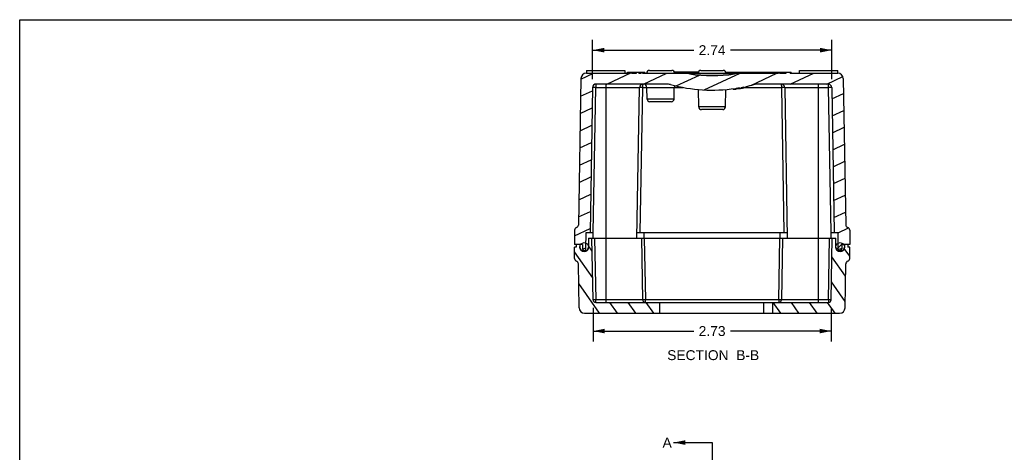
# Model space of a CAD drawing. Header units: inches. Extents: x 0 to 22.7, y 0 to 14.7.
# Tile 2 of 3: x 0 to 11.3, y 9.7 to 14.7. Entities that reach past the tile are written whole.
import ezdxf

# ---------------------------------------------------------------- set-up
doc = ezdxf.new("R2010")
doc.units = ezdxf.units.IN
doc.header["$LTSCALE"] = 1.2466666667
doc.header["$MEASUREMENT"] = 0
doc.linetypes.add('PHANTOM', pattern=[0.8, 0.45, -0.05, 0.1, -0.05, 0.1, -0.05])
doc.layers.get('0').update_dxf_attribs({"linetype": 'CONTINUOUS'})
doc.styles.get("Standard").update_dxf_attribs({"font": 'arial.ttf'})
doc.dimstyles.new('DIMSTYLE_2', dxfattribs={"dimtxt": 0.1133333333, "dimasz": 0.1333333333, "dimexe": 0.09, "dimexo": 0.07, "dimgap": 0.0425, "dimtad": 0, "dimtih": 1, "dimtoh": 1, "dimzin": 4, "dimdsep": 46, "dimtxsty": 'Standard', "dimblk": '_FILLED', "dimblk1": '_FILLED', "dimblk2": '_FILLED', "dimcen": 0.09, "dimazin": 1, "dimtfac": 1, "dimtofl": 0, "dimtmove": 0, "dimatfit": 3, "dimldrblk": '_FILLED', "dimfxl": 0, "dimtolj": 1, "dimtzin": 4, "dimarcsym": 0})
doc.dimstyles.get("Standard").update_dxf_attribs({"dimtxt": 0.1133333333, "dimasz": 0.1333333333, "dimexe": 0.09, "dimexo": 0.07, "dimgap": 0.09, "dimtad": 0, "dimtih": 1, "dimtoh": 1, "dimzin": 4, "dimdsep": 46, "dimtxsty": 'Standard', "dimblk": '_FILLED', "dimblk1": '_FILLED', "dimblk2": '_FILLED', "dimcen": 0.09, "dimazin": 1, "dimtp": 0.01, "dimtm": 0.01, "dimtfac": 1, "dimtofl": 0, "dimtmove": 0, "dimatfit": 3, "dimldrblk": '_FILLED', "dimfxl": 0, "dimtolj": 1, "dimtzin": 4, "dimarcsym": 0})

# ---------------------------------------------------------------- blocks, each defined once
blk = doc.blocks.new('_FILLED')
at = {"color": 0, "linetype": 'ByBlock'}
blk.add_solid([(0, 0), (-1, 0.2), (-1, -0.2)], dxfattribs=at)
blk = doc.blocks.new('*D7')
at = {"color": 2, "linetype": 'Continuous'}
for p, q in [((6.5694149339, 13.9826341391), (6.5694149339, 14.4370439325)), ((9.311552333, 13.9826341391), (9.311552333, 14.4370439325)), ((6.5694149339, 14.3170439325), (7.72982688, 14.3170439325)), ((9.311552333, 14.3170439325), (8.1511403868, 14.3170439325))]:
    blk.add_line(p, q, dxfattribs=at)
at = {"color": 2, "linetype": 'Continuous', "xscale": 0.1333333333, "yscale": 0.1333333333, "zscale": 0.1333333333, "rotation": 180}
blk.add_blockref('_FILLED', (6.5694149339, 14.3170439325), dxfattribs=at)
at = {"color": 2, "linetype": 'Continuous', "xscale": 0.1333333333, "yscale": 0.1333333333, "zscale": 0.1333333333}
blk.add_blockref('_FILLED', (9.311552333, 14.3170439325), dxfattribs=at)
at = {"color": 2, "linetype": 'Continuous', "insert": (7.9404836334, 14.3737105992), "char_height": 0.1133333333, "width": 0.3079801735, "attachment_point": 2, "line_spacing_factor": 0.9}
blk.add_mtext('2.74', dxfattribs=at)
blk = doc.blocks.new('*D8')
at = {"color": 2, "linetype": 'Continuous'}
for p, q in [((6.5752985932, 11.3597459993), (6.5752985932, 10.9744414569)), ((9.3056686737, 11.3597459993), (9.3056686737, 10.9744414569)), ((6.5752985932, 11.0944414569), (7.72982688, 11.0944414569)), ((9.3056686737, 11.0944414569), (8.1511403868, 11.0944414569))]:
    blk.add_line(p, q, dxfattribs=at)
at = {"color": 2, "linetype": 'Continuous', "xscale": 0.1333333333, "yscale": 0.1333333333, "zscale": 0.1333333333, "rotation": 180}
blk.add_blockref('_FILLED', (6.5752985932, 11.0944414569), dxfattribs=at)
at = {"color": 2, "linetype": 'Continuous', "xscale": 0.1333333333, "yscale": 0.1333333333, "zscale": 0.1333333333}
blk.add_blockref('_FILLED', (9.3056686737, 11.0944414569), dxfattribs=at)
at = {"color": 2, "linetype": 'Continuous', "insert": (7.9404836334, 11.1511081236), "char_height": 0.1133333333, "width": 0.3079801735, "attachment_point": 2, "line_spacing_factor": 0.9}
blk.add_mtext('2.73', dxfattribs=at)

msp = doc.modelspace()

# ---------------------------------------------------------------- hatches: boundary and pattern name
at = {"linetype": 'Continuous'}
h = msp.add_hatch(dxfattribs=at)
h.set_pattern_fill('B', color=2, scale=0.1777762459, angle=205, style=0, pattern_type=0)
h.set_pattern_definition([(205, (0, 0), (0.075131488, -0.161119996), [])])
edge = h.paths.add_edge_path()
edge.add_arc((7.9404836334, 15.6793171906), 1.8307142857, 280.0087994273, 280.4808917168)
edge.add_line((8.258660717, 13.8866198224), (8.258660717, 13.8764644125))
edge.add_arc((7.9404836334, 15.6793171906), 1.8207142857, 278.7396078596, 280.0643420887)
edge.add_line((8.2171304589, 13.879743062), (8.2171304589, 13.8696262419))
edge.add_arc((7.9404836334, 15.6793171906), 1.8307142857, 278.2959473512, 278.6914984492)
edge.add_line((8.2046304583, 13.8778658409), (8.2046304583, 13.8677595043))
edge.add_arc((7.9404836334, 15.6793171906), 1.8207142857, 270, 278.3418353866)
edge.add_arc((7.9404836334, 15.6793171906), 1.8207142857, 254.8258048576, 270)
edge.add_arc((7.4149553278, 13.7416029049), 0.187, 74.8258048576, 90)
edge.add_line((7.4149553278, 13.9286029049), (6.609408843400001, 13.9286029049))
edge.add_arc((6.609408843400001, 13.8886029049), 0.04, 90, 179)
edge.add_line((6.569414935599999, 13.8893010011), (6.540340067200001, 12.2236029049))
edge.add_line((6.540340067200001, 12.2236029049), (6.4965619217, 12.2236029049))
edge.add_line((6.493329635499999, 12.038425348), (6.4965619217, 12.2236029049))
edge.add_arc((6.473158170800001, 12.0387774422), 0.0201745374, 180, 359)
edge.add_line((6.452983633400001, 12.0886029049), (6.452983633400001, 12.0387774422))
edge.add_line((6.452983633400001, 12.0886029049), (6.362983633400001, 12.0886029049))
edge.add_line((6.362983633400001, 12.2536029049), (6.362983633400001, 12.0886029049))
edge.add_arc((6.3929836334, 12.2536029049), 0.03, 105.5806436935, 180)
edge.add_arc((6.3768679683, 12.3113981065), 0.03, 285.5806436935, 359)
edge.add_line((6.4362023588, 13.9917024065), (6.4068633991, 12.3108745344))
edge.add_arc((6.4991927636, 13.9906029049), 0.063, 90, 179)
edge.add_line((6.4991927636, 14.0536029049), (6.9978529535, 14.0536029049))
edge.add_line((6.9978529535, 14.0536029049), (6.9978529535, 14.0636029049))
edge.add_line((6.9978529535, 14.0636029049), (7.0151502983, 14.0636029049))
edge.add_line((7.0151502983, 14.0536029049), (7.0151502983, 14.0636029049))
edge.add_line((7.0151502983, 14.0536029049), (7.0749836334, 14.0536029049))
edge.add_line((7.0749836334, 14.0536029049), (7.0749836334, 14.0636029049))
edge.add_line((7.0749836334, 14.0636029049), (7.0984211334, 14.0636029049))
edge.add_line((7.0984211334, 14.0536029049), (7.0984211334, 14.0636029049))
edge.add_line((7.0984211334, 14.0536029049), (7.1286294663, 14.0536029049))
edge.add_line((7.1286294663, 14.0536029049), (7.1286294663, 14.0636029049))
edge.add_line((7.1286294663, 14.0636029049), (7.143473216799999, 14.0636029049))
edge.add_line((7.143473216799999, 14.0536029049), (7.143473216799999, 14.0636029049))
edge.add_line((7.143473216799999, 14.0536029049), (7.6604836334, 14.0536029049))
edge.add_arc((7.693212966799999, 14.103889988), 0.06, 236.9419209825, 249.0109266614)
edge.add_arc((7.693212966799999, 14.103889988), 0.06, 249.0109266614, 261.0799323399)
edge.add_arc((7.9404836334, 15.6793171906), 1.6547142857, 261.0799323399, 270)
edge.add_arc((7.9404836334, 15.6793171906), 1.6547142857, 270, 278.9200676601)
edge.add_arc((8.1877543, 14.103889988), 0.06, 278.9200676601, 290.9890733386)
edge.add_arc((8.1877543, 14.103889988), 0.06, 290.9890733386, 303.0580790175)
edge.add_line((8.2204836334, 14.0536029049), (8.7002201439, 14.0536029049))
edge.add_line((8.7002201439, 14.0536029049), (8.7002201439, 14.0636029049))
edge.add_line((8.7002201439, 14.0636029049), (8.7127201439, 14.0636029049))
edge.add_line((8.7127201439, 14.0536029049), (8.7127201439, 14.0636029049))
edge.add_line((8.7127201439, 14.0536029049), (8.788116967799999, 14.0536029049))
edge.add_line((8.788116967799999, 14.0536029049), (8.788116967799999, 14.0636029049))
edge.add_line((8.788116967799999, 14.0636029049), (8.8339502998, 14.0636029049))
edge.add_line((8.8339502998, 14.0536029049), (8.8339502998, 14.0636029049))
edge.add_line((8.8339502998, 14.0536029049), (9.3817745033, 14.0536029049))
edge.add_arc((9.3817745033, 13.9906029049), 0.063, 1, 90)
edge.add_line((9.4447649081, 13.9917024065), (9.4741038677, 12.3108745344))
edge.add_arc((9.5040992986, 12.3113981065), 0.03, 181, 254.4193563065)
edge.add_arc((9.4879836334, 12.2536029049), 0.03, 0, 74.41935630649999)
edge.add_line((9.5179836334, 12.2536029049), (9.5179836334, 12.0886029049))
edge.add_line((9.5179836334, 12.0886029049), (9.4279836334, 12.0886029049))
edge.add_line((9.4279836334, 12.0886029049), (9.4279836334, 12.0387774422))
edge.add_arc((9.4078090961, 12.0387774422), 0.0201745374, 181, 360)
edge.add_line((9.3876376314, 12.038425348), (9.3844053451, 12.2236029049))
edge.add_line((9.3844053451, 12.2236029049), (9.3406271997, 12.2236029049))
edge.add_line((9.3115523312, 13.8893010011), (9.3406271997, 12.2236029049))
edge.add_arc((9.2715584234, 13.8886029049), 0.04, 1, 90)
edge.add_line((9.2715584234, 13.9286029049), (8.466011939, 13.9286029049))
edge.add_arc((8.466011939, 13.7416029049), 0.187, 90, 105.1741951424)
edge.add_arc((7.9404836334, 15.6793171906), 1.8207142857, 282.2613271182, 285.1741951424)
edge.add_line((8.327150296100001, 13.9001349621), (8.327150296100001, 13.8899028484))
edge.add_arc((7.9404836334, 15.6793171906), 1.8307142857, 281.4439042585, 282.1933187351)
edge.add_line((8.303712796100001, 13.8952025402), (8.303712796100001, 13.8849985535))
edge.add_arc((7.9404836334, 15.6793171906), 1.8207142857, 280.5391127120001, 281.5076147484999)
edge.add_line((8.2735044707, 13.889317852), (8.2735044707, 13.8791472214))
h = msp.add_hatch(dxfattribs=at)
h.set_pattern_fill('DEFAULT__1', color=2, scale=0.1703829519, angle=125, style=0, pattern_type=0)
h.set_pattern_definition([(125, (0, 0), (-0.1395695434, -0.0977276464), [])])
edge = h.paths.add_edge_path()
edge.add_line((9.5179836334, 12.0586029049), (9.4979836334, 12.0586029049))
edge.add_line((9.5179836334, 11.9266029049), (9.5179836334, 12.0586029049))
edge.add_arc((9.4849836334, 11.9266029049), 0.033, 289.5557013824, 360)
edge.add_arc((9.5070753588, 11.864410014), 0.033, 109.5557013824, 179)
edge.add_line((9.4652746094, 11.3605034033), (9.4740803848, 11.8649859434))
edge.add_arc((9.4022842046, 11.3616029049), 0.063, 270, 359)
edge.add_line((9.4022842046, 11.2986029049), (8.6354836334, 11.2986029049))
edge.add_line((8.6354836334, 11.2986029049), (8.6354836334, 11.4236029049))
edge.add_line((8.6354836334, 11.4236029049), (9.2756732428, 11.4236029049))
edge.add_arc((9.2756732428, 11.4536029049), 0.03, 270, 359)
edge.add_line((9.3056686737, 11.4530793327), (9.3179836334, 12.1586029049))
edge.add_line((9.3179836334, 12.1586029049), (9.3579836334, 12.1586029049))
edge.add_line((9.3579836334, 12.0586029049), (9.3579836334, 12.1586029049))
edge.add_arc((9.4079836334, 12.0586029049), 0.05, 180, 360)
edge.add_line((9.4579836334, 12.0886029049), (9.4579836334, 12.0586029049))
edge.add_line((9.4579836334, 12.0886029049), (9.4979836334, 12.0886029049))
edge.add_line((9.4979836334, 12.0886029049), (9.4979836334, 12.0586029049))
edge = h.paths.add_edge_path()
edge.add_line((6.3829836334, 12.0586029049), (6.362983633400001, 12.0586029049))
edge.add_line((6.3829836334, 12.0886029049), (6.3829836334, 12.0586029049))
edge.add_line((6.3829836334, 12.0886029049), (6.4229836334, 12.0886029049))
edge.add_line((6.4229836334, 12.0886029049), (6.4229836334, 12.0586029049))
edge.add_arc((6.4729836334, 12.0586029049), 0.05, 180, 360)
edge.add_line((6.5229836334, 12.1586029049), (6.5229836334, 12.0586029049))
edge.add_line((6.5229836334, 12.1586029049), (6.5629836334, 12.1586029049))
edge.add_line((6.5752985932, 11.4530793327), (6.5629836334, 12.1586029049))
edge.add_arc((6.605294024, 11.4536029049), 0.03, 181, 270)
edge.add_line((6.605294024, 11.4236029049), (7.3399836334, 11.4236029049))
edge.add_line((7.3399836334, 11.2986029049), (7.3399836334, 11.4236029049))
edge.add_line((7.3399836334, 11.2986029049), (6.4786830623, 11.2986029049))
edge.add_arc((6.4786830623, 11.3616029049), 0.063, 181, 270)
edge.add_line((6.4156926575, 11.3605034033), (6.406886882, 11.8649859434))
edge.add_arc((6.373891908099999, 11.864410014), 0.033, 1, 70.4442986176)
edge.add_arc((6.3959836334, 11.9266029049), 0.033, 180, 250.4442986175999)
edge.add_line((6.362983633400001, 11.9266029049), (6.362983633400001, 12.0586029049))
h = msp.add_hatch(dxfattribs=at)
h.set_pattern_fill('DEFAULT__2', color=2, scale=0.1256034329, angle=45, style=0, pattern_type=0)
h.set_pattern_definition([(45, (0, 0), (-0.0888150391, 0.0888150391), [])])
edge = h.paths.add_edge_path()
edge.add_arc((9.4092336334, 12.0586029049), 0.05, 180, 360)
edge.add_arc((9.4092336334, 12.0586029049), 0.05, 0, 180)
edge = h.paths.add_edge_path()
edge.add_arc((6.4717336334, 12.0586029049), 0.05, 180, 360)
edge.add_arc((6.4717336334, 12.0586029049), 0.05, 0, 180)

# ---------------------------------------------------------------- linework, layer by layer
at = {"color": 7, "linetype": 'Continuous'}
for p, q in [((0, 0), (0, 14.6666666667)), ((0, 14.6666666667), (22.6666666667, 14.6666666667)), ((6.4991927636, 14.0536029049), (6.9978529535, 14.0536029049)), ((6.4999836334, 14.0856029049), (6.4999836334, 14.0536029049)), ((6.4999893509, 14.0856029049), (6.9399779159, 14.0856029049)), ((6.939983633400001, 14.0856029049), (6.939983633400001, 14.0536029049)), ((6.9699836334, 14.0536029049), (6.9699836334, 14.0636029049)), ((6.9699836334, 14.0636029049), (7.1699836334, 14.0636029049)), ((6.983316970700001, 14.0536029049), (6.983316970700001, 14.0636029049)), ((6.9978529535, 14.0536029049), (6.9978529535, 14.0636029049)), ((7.0151502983, 14.0536029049), (7.0151502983, 14.0636029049)), ((7.0151502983, 14.0536029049), (7.0749836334, 14.0536029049)), ((7.0583169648, 14.0536029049), (7.0583169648, 14.0636029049)), ((7.0599836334, 14.0536029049), (7.0599836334, 14.0636029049)), ((7.0749836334, 14.0536029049), (7.0749836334, 14.0636029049)), ((7.0984211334, 14.0536029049), (7.0984211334, 14.0636029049)), ((7.0984211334, 14.0536029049), (7.1286294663, 14.0536029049)), ((7.0999836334, 14.0536029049), (7.0999836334, 14.0636029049)), ((7.1062336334, 14.0536029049), (7.1062336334, 14.0636029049)), ((7.1208169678, 14.0536029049), (7.1208169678, 14.0636029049)), ((7.1270669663, 14.0536029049), (7.1270669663, 14.0636029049)), ((7.1286294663, 14.0536029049), (7.1286294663, 14.0636029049)), ((7.143473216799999, 14.0536029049), (7.143473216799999, 14.0636029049)), ((7.143473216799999, 14.0536029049), (8.7002201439, 14.0536029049)), ((7.1458169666, 14.0536029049), (7.1458169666, 14.0636029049)), ((7.1699836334, 14.0536029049), (7.1699836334, 14.0636029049)), ((7.2214991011, 14.0856029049), (7.4783681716, 14.0856029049)), ((7.782265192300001, 14.0636029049), (7.508152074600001, 14.0636029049)), ((8.1970576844, 14.0446156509), (7.6839095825, 14.0446156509)), ((7.8120490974, 14.0856029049), (8.0689181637, 14.0856029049)), ((8.0987020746, 14.0636029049), (8.8485336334, 14.0636029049)), ((8.7002201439, 14.0536029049), (8.7002201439, 14.0636029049)), ((8.7127201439, 14.0536029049), (8.7127201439, 14.0636029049)), ((8.7127201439, 14.0536029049), (8.788116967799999, 14.0536029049)), ((8.7360336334, 14.0536029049), (8.7360336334, 14.0636029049)), ((8.7585336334, 14.0536029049), (8.7585336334, 14.0636029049)), ((8.7735336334, 14.0536029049), (8.7735336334, 14.0636029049)), ((8.7777003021, 14.0536029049), (8.7777003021, 14.0636029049)), ((8.7860336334, 14.0536029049), (8.7860336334, 14.0636029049)), ((8.788116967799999, 14.0536029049), (8.788116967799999, 14.0636029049)), ((8.8339502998, 14.0536029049), (8.8339502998, 14.0636029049)), ((8.8339502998, 14.0536029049), (9.3817745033, 14.0536029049)), ((8.8360336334, 14.0636029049), (8.8360336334, 14.0536029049)), ((8.844366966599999, 14.0536029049), (8.844366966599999, 14.0636029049)), ((8.8485336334, 14.0536029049), (8.8485336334, 14.0636029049)), ((8.9409836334, 14.0536029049), (8.9409836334, 14.0856029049)), ((8.9409893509, 14.0856029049), (9.3809779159, 14.0856029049)), ((9.3809836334, 14.0536029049), (9.3809836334, 14.0856029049)), ((6.4362023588, 13.9917024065), (6.4068633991, 12.3108745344)), ((6.569414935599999, 13.8893010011), (6.540340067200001, 12.2236029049)), ((6.5763056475, 12.2236023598), (6.6054094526, 13.8893010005)), ((6.6054094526, 13.8893010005), (7.108414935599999, 13.8893010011)), ((7.4149553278, 13.9286029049), (6.609408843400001, 13.9286029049)), ((6.7199836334, 13.9286029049), (6.7199836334, 11.4236029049)), ((7.078205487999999, 12.1586029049), (7.108414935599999, 13.8893009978)), ((7.1414099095, 13.8893009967), (7.1123350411, 12.2236029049)), ((7.1414099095, 13.8893009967), (7.608799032, 13.8893009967)), ((7.1954624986, 13.7550793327), (7.193119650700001, 13.8893010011)), ((7.504404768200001, 13.7550793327), (7.5067476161, 13.8893010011)), ((8.2735044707, 13.889317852), (8.2735044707, 13.8791472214)), ((8.275066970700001, 13.8896095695), (8.275066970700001, 13.8794372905)), ((8.2813169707, 13.8907918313), (8.2813169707, 13.8806128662)), ((8.295900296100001, 13.8936326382), (8.295900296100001, 13.8834375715)), ((8.3021502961, 13.8948854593), (8.3021502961, 13.8846832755)), ((8.303712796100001, 13.8952025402), (8.303712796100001, 13.8849985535)), ((8.3243428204, 13.8893009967), (8.7395573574, 13.8893009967)), ((8.327150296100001, 13.9001349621), (8.327150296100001, 13.8899028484)), ((9.2715584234, 13.9286029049), (8.466011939, 13.9286029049)), ((8.768632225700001, 12.2236029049), (8.7395573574, 13.8893009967)), ((8.7725523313, 13.889301), (8.802761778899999, 12.1586029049)), ((8.7725523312, 13.8893010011), (9.275557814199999, 13.8893009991)), ((9.1609836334, 11.4236029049), (9.1609836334, 13.9286029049)), ((9.2743682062, 13.9170705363), (9.274249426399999, 13.9181975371)), ((9.2744809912, 13.9159100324), (9.2743682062, 13.9170705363)), ((9.2745877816, 13.91471958), (9.2744809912, 13.9159100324)), ((9.274688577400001, 13.9135026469), (9.2745877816, 13.91471958)), ((9.2747803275, 13.9123087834), (9.274688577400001, 13.9135026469)), ((9.3045960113, 12.2236026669), (9.275557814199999, 13.8893009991)), ((9.3115523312, 13.8893010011), (9.3406271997, 12.2236029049)), ((9.4447649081, 13.9917024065), (9.4741038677, 12.3108745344)), ((7.787583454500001, 13.6650793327), (7.7840865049, 13.8654194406)), ((8.0933838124, 13.6650793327), (8.0968841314, 13.865612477)), ((8.1813169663, 13.8748799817), (8.1813169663, 13.8652019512)), ((8.2046304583, 13.8778658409), (8.2046304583, 13.8677595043)), ((8.2171304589, 13.879743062), (8.2171304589, 13.8696262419)), ((8.2304836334, 13.8818528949), (8.2304836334, 13.8744862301)), ((8.2504836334, 13.8851928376), (8.2504836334, 13.8778137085)), ((8.2563169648, 13.8864026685), (8.2563169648, 13.8762484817)), ((8.258660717, 13.8866198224), (8.258660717, 13.8764644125)), ((8.2735044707, 13.8791472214), (8.275066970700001, 13.8794372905)), ((8.275066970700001, 13.8794372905), (8.2813169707, 13.8806128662)), ((8.295900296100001, 13.8834375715), (8.2979841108, 13.8838501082)), ((8.2979841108, 13.8838501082), (8.303712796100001, 13.8849985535)), ((7.504404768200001, 13.7550793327), (7.1954624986, 13.7550793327)), ((7.4744068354, 13.7256029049), (7.225458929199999, 13.7256029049)), ((8.0933838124, 13.6650793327), (7.787583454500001, 13.6650793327)), ((8.0633873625, 13.6356029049), (7.8175813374, 13.6356029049)), ((6.362983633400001, 12.2536029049), (6.362983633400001, 12.0886029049)), ((6.493329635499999, 12.038425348), (6.4965619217, 12.2236029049)), ((6.4965619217, 12.2236029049), (6.5762842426, 12.2236029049)), ((6.5752564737, 12.1586029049), (6.5763056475, 12.2236023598)), ((7.0793400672, 12.2236029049), (8.801643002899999, 12.2236029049)), ((7.159352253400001, 12.2236029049), (7.1582178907, 12.1586029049)), ((8.7227495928, 12.1586029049), (8.721615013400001, 12.2236029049)), ((9.3056681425, 12.1586029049), (9.3045960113, 12.2236026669)), ((9.30460733, 12.2236029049), (9.3844053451, 12.2236029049)), ((9.3876376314, 12.038425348), (9.3844053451, 12.2236029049)), ((9.5179836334, 12.2536029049), (9.5179836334, 12.0886029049)), ((6.452983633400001, 12.0886029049), (6.362983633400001, 12.0886029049)), ((6.3829836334, 12.0886029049), (6.3829836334, 12.0586029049)), ((6.4229836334, 12.0886029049), (6.4229836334, 12.0586029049)), ((6.452983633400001, 12.0886029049), (6.452983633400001, 12.0387774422)), ((6.5229836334, 12.1586029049), (6.5229836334, 12.0586029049)), ((6.5229836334, 12.1586029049), (9.3579836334, 12.1586029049)), ((6.5752985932, 11.4530793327), (6.5629836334, 12.1586029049)), ((6.5929790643, 12.1586029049), (6.605294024, 11.4530793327)), ((7.145298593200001, 11.4530793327), (7.1329836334, 12.1586029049)), ((7.162979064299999, 12.1586029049), (7.175294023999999, 11.4530793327)), ((8.7056732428, 11.4530793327), (8.717988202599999, 12.1586029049)), ((8.7479836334, 12.1586029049), (8.7356686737, 11.4530793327)), ((9.2756732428, 11.4530793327), (9.2879882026, 12.1586029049)), ((9.3056686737, 11.4530793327), (9.3179836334, 12.1586029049)), ((9.3579836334, 12.0586029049), (9.3579836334, 12.1586029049)), ((9.5179836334, 12.0886029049), (9.4279836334, 12.0886029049)), ((9.4279836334, 12.0886029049), (9.4279836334, 12.0387774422)), ((9.4579836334, 12.0886029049), (9.4579836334, 12.0586029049)), ((9.4979836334, 12.0886029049), (9.4979836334, 12.0586029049)), ((6.362983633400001, 11.9266029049), (6.362983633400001, 12.0586029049)), ((6.3829836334, 12.0586029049), (6.362983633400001, 12.0586029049)), ((9.5179836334, 12.0586029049), (9.4979836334, 12.0586029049)), ((9.5179836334, 11.9266029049), (9.5179836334, 12.0586029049)), ((6.4156926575, 11.3605034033), (6.406886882, 11.8649859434)), ((9.4652746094, 11.3605034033), (9.4740803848, 11.8649859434)), ((6.605294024, 11.4236029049), (6.605294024, 11.4530793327)), ((7.145298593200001, 11.4530793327), (6.605294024, 11.4530793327)), ((6.605294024, 11.4236029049), (9.2756732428, 11.4236029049)), ((8.7056732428, 11.4530793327), (7.175294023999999, 11.4530793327)), ((7.175294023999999, 11.4236029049), (7.175294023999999, 11.4530793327)), ((7.3399836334, 11.2986029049), (7.3399836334, 11.4236029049)), ((8.532850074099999, 11.2986029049), (8.532850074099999, 11.4236029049)), ((8.6354836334, 11.2986029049), (8.6354836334, 11.4236029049)), ((8.7056732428, 11.4530793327), (8.7056732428, 11.4236029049)), ((9.2756732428, 11.4530793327), (8.7356686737, 11.4530793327)), ((9.2756732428, 11.4530793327), (9.2756732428, 11.4236029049)), ((6.4786830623, 11.2986029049), (9.4022842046, 11.2986029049))]:
    msp.add_line(p, q, dxfattribs=at)
at = {"color": 7, "linetype": 'PHANTOM'}
msp.add_line((7.9404836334, 9.815003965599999), (7.9404836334, 4.5895987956), dxfattribs=at)
at = {"color": 7, "linetype": 'Continuous'}
for points in [[(6.6054094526, 13.8893009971), (6.600712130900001, 13.8893775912), (6.596095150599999, 13.8894421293), (6.5916374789, 13.8894935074), (6.5874153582, 13.889530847), (6.5835010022, 13.8895535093), (6.5799613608, 13.8895611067), (6.5768569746, 13.8895535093), (6.5742409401, 13.889530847), (6.572158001, 13.8894935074), (6.5706437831, 13.8894421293), (6.5697241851, 13.8893775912), (6.569414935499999, 13.8893009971)], [(6.609408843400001, 13.9286029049), (6.6088846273, 13.9282621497), (6.608383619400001, 13.9272646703), (6.6079072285, 13.9256793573), (6.6074512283, 13.9234848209), (6.6070034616, 13.9205578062), (6.6065891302, 13.9169765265), (6.6062259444, 13.9127851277), (6.605924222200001, 13.9082453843), (6.605706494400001, 13.9038220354), (6.6055538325, 13.8992775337), (6.6054533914, 13.8943820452), (6.6054094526, 13.8893010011)], [(7.141409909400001, 13.8893009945), (7.1371040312, 13.8893712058), (7.132871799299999, 13.8894303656), (7.1287856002, 13.8894774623), (7.1249153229, 13.8895116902), (7.1213271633, 13.889532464), (7.118082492, 13.8895394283), (7.1152368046, 13.889532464), (7.112838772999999, 13.8895116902), (7.1109274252, 13.8894774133), (7.1095413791, 13.8894303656), (7.1087025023, 13.8893716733), (7.1084150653, 13.8893024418)], [(7.1484088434, 13.9286029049), (7.147482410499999, 13.9282557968), (7.1465996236, 13.9272429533), (7.1457639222, 13.9256412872), (7.1449649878, 13.9234271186), (7.144177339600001, 13.9204596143), (7.143449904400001, 13.9168357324), (7.1428187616, 13.9126350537), (7.1422969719, 13.9081038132), (7.1419202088, 13.9036826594), (7.141656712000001, 13.8991545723), (7.1414841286, 13.8943074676), (7.1414099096, 13.8893010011)], [(8.737455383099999, 13.9171831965), (8.7373702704, 13.9176508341), (8.737283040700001, 13.918114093), (8.737193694, 13.918572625), (8.7371022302, 13.9190260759), (8.7370086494, 13.9194740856), (8.736912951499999, 13.919916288), (8.736815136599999, 13.9203523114), (8.7367152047, 13.9207817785), (8.7366131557, 13.9212043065), (8.7365089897, 13.9216195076), (8.7364027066, 13.9220269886), (8.7362943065, 13.9224263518), (8.7361837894, 13.9228171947), (8.7360711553, 13.9231991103), (8.7359564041, 13.9235716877), (8.7358325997, 13.9239549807), (8.7357205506, 13.9242871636), (8.735647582, 13.9244957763), (8.7355872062, 13.9246631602), (8.7355198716, 13.9248455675), (8.7354520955, 13.925024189), (8.7353838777, 13.9251989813), (8.7353152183, 13.925369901), (8.735246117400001, 13.9255369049), (8.7351765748, 13.9256999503), (8.7351065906, 13.9258589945), (8.7350361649, 13.926013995), (8.7349652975, 13.9261649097), (8.7348939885, 13.9263116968), (8.734822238, 13.9264543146), (8.7347500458, 13.9265927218), (8.734677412, 13.9267268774), (8.7346043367, 13.9268567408), (8.7345308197, 13.9269822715), (8.7344568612, 13.9271034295), (8.73438972, 13.9272090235), (8.734307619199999, 13.9273324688), (8.734180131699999, 13.9275125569), (8.7340404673, 13.9276940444), (8.7339145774, 13.9278434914), (8.7337938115, 13.9279742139), (8.733678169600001, 13.9280877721), (8.7335676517, 13.9281856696), (8.7334622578, 13.9282693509), (8.733361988, 13.928340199), (8.7332668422, 13.9283995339), (8.733176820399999, 13.9284486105), (8.7330919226, 13.928488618), (8.7330121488, 13.9285206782), (8.7329374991, 13.9285458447), (8.732867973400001, 13.9285651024), (8.7328035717, 13.9285793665), (8.732744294, 13.9285894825), (8.7327212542, 13.9285923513)], [(8.7395573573, 13.8893010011), (8.7395485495, 13.8906902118), (8.7395308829, 13.892083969), (8.7395043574, 13.8934805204), (8.739468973, 13.894878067), (8.7394247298, 13.896274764), (8.7393716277, 13.8976687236), (8.739309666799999, 13.8990580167), (8.739238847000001, 13.9004406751), (8.7391591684, 13.9018146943), (8.7390706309, 13.9031780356), (8.738973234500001, 13.9045286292), (8.7388669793, 13.905864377), (8.7387518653, 13.9071831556), (8.7386278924, 13.9084828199), (8.7384950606, 13.9097612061), (8.73835337, 13.9110161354), (8.7382028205, 13.9122454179), (8.7380434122, 13.9134468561), (8.7378613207, 13.9147012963), (8.7376980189, 13.9157573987), (8.7376071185, 13.9163149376), (8.737455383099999, 13.9171831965)], [(8.7725522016, 13.8893024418), (8.772264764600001, 13.8893716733), (8.7714258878, 13.8894303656), (8.7700398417, 13.8894774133), (8.7681284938, 13.8895116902), (8.7657304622, 13.889532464), (8.7628847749, 13.8895394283), (8.7596401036, 13.889532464), (8.7560519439, 13.8895116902), (8.7521816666, 13.8894774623), (8.7480954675, 13.8894303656), (8.7438632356, 13.8893712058), (8.7395573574, 13.8893009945)], [(9.2735056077, 13.9235433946), (9.2734605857, 13.9237912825), (9.2734155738, 13.9240319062), (9.2733705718, 13.9242653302), (9.2733255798, 13.9244916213), (9.2732805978, 13.9247108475), (9.2732356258, 13.9249230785), (9.2731906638, 13.9251283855), (9.2731457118, 13.9253268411), (9.273100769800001, 13.9255185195), (9.2730558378, 13.9257034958), (9.2730109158, 13.9258818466), (9.2729660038, 13.9260536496), (9.2729211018, 13.9262189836), (9.2728762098, 13.9263779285), (9.2728313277, 13.9265305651), (9.2727926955, 13.926657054), (9.2727415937, 13.9268172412), (9.2726520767, 13.927080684), (9.272552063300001, 13.9273501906), (9.2724632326, 13.9275675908), (9.2723783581, 13.9277559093), (9.27229744, 13.9279177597), (9.2722204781, 13.9280556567), (9.2721474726, 13.9281720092), (9.2720784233, 13.9282691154), (9.2720133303, 13.9283491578), (9.2719521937, 13.9284141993), (9.2718950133, 13.9284661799), (9.2718417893, 13.928506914), (9.2717925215, 13.9285380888), (9.27174721, 13.9285612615), (9.2717058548, 13.9285778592), (9.271668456, 13.9285891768), (9.271635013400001, 13.9285963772), (9.271615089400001, 13.9285991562)], [(9.274249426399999, 13.9181975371), (9.2741877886, 13.9187473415), (9.274124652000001, 13.9192874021), (9.2740600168, 13.9198172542), (9.273993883, 13.920336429), (9.273926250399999, 13.9208444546), (9.273857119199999, 13.9213408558), (9.2737864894, 13.9218251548), (9.2737105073, 13.9223204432), (9.2736407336, 13.9227555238), (9.2735922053, 13.9230468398), (9.2735056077, 13.9235433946)], [(9.275557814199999, 13.8893010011), (9.275553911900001, 13.8904590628), (9.2755465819, 13.8916190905), (9.2755358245, 13.8927800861), (9.2755216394, 13.8939410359), (9.2755040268, 13.8951009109), (9.2754829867, 13.8962586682), (9.275458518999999, 13.8974132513), (9.2754306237, 13.8985635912), (9.2753993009, 13.8997086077), (9.275364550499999, 13.9008472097), (9.2753263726, 13.9019782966), (9.2752847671, 13.9031007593), (9.275239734, 13.9042134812), (9.2751912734, 13.9053153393), (9.2751393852, 13.9064052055), (9.2750840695, 13.9074819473), (9.2750253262, 13.9085444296), (9.2749631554, 13.9095915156), (9.2748940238, 13.9106695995), (9.2747803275, 13.9123087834)], [(9.3115523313, 13.8893009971), (9.311243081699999, 13.8893775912), (9.3103234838, 13.8894421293), (9.3088092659, 13.8894935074), (9.3067263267, 13.889530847), (9.3041102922, 13.8895535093), (9.3010059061, 13.8895611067), (9.2974662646, 13.8895535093), (9.2935519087, 13.889530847), (9.2893308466, 13.8894935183), (9.2848721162, 13.8894421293), (9.2802483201, 13.8893774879), (9.275539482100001, 13.8893006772)], [(8.2046304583, 13.8677595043), (8.1987868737, 13.8669607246), (8.1929534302, 13.8662682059), (8.1871301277, 13.8656819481), (8.1813169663, 13.8652019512)], [(6.605294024, 11.4530793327), (6.600601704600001, 11.4530038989), (6.5960249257, 11.4529432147), (6.591676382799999, 11.4528987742), (6.5876631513, 11.4528716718), (6.5840840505, 11.4528625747), (6.5810272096, 11.452871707), (6.578567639, 11.4528988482), (6.5767666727, 11.4529433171), (6.5756684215, 11.4530039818), (6.5752985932, 11.4530793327)], [(7.175294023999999, 11.4530793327), (7.1706073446, 11.4530039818), (7.1660336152, 11.4529433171), (7.161685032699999, 11.4528988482), (7.1576705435, 11.452871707), (7.1540905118, 11.4528625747), (7.1510325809, 11.4528716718), (7.1485720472, 11.4528987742), (7.1467694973, 11.4529432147), (7.1456693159, 11.4530038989), (7.145298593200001, 11.4530793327)], [(8.7356686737, 11.4530793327), (8.7352980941, 11.4530039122), (8.7341983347, 11.4529432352), (8.7323964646, 11.4528987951), (8.7299368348, 11.4528716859), (8.726879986, 11.4528625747), (8.7233011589, 11.4528716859), (8.7192884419, 11.4528987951), (8.7149406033, 11.4529432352), (8.7103646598, 11.4530039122), (8.7056732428, 11.4530793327)], [(9.3056686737, 11.4530793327), (9.3052980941, 11.4530039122), (9.3041983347, 11.4529432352), (9.302396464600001, 11.4528987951), (9.2999368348, 11.4528716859), (9.296879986, 11.4528625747), (9.2933011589, 11.4528716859), (9.2892884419, 11.4528987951), (9.2849406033, 11.4529432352), (9.2803646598, 11.4530039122), (9.2756732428, 11.4530793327)]]:
    msp.add_lwpolyline(points, dxfattribs=at)
for centre in [(6.4717336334, 12.0586029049), (9.4092336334, 12.0586029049)]:
    msp.add_circle(centre, 0.05, dxfattribs=at)
for centre, radius, start, end in [((6.4991927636, 13.9906029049), 0.063, 90, 179), ((7.2214934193, 14.0543529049), 0.03125, 90, 181.375230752), ((7.4783738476, 14.0543529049), 0.03125, 358.624769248, 90), ((7.693212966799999, 14.103889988), 0.06, 236.9419209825, 261.0799323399), ((7.9404836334, 15.6793171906), 1.6547142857, 261.0799323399, 278.9200676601), ((7.812043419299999, 14.0543529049), 0.03125, 90, 181.375230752), ((8.0689238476, 14.0543529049), 0.03125, 358.624769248, 90), ((8.1877543, 14.103889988), 0.06, 278.9200676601, 303.0580790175), ((9.3817745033, 13.9906029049), 0.063, 1, 90), ((6.609408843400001, 13.8886029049), 0.04, 90, 179), ((7.1484088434, 13.8886029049), 0.04, 90.00000000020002, 179), ((7.153125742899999, 13.8886029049), 0.04, 1, 90), ((7.4149553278, 13.7416029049), 0.187, 74.8258048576, 90), ((7.9404836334, 15.6793171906), 1.8207142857, 254.8258048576, 278.3418353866), ((7.546741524, 13.8886029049), 0.04, 147.719310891, 179), ((7.9404836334, 15.6793171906), 1.8207142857, 280.5391127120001, 281.5076147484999), ((7.9404836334, 15.6793171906), 1.8307142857, 281.4439042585, 282.1933187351), ((7.9404836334, 15.6793171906), 1.8207142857, 282.2613271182, 285.1741951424), ((8.466011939, 13.7416029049), 0.187, 90, 105.1741951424), ((8.7325584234, 13.8886029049), 0.04, 1, 90.00000000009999), ((9.2715584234, 13.8886029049), 0.04, 1, 90), ((7.9404836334, 15.6793171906), 1.8307142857, 278.2959473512, 278.6914984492), ((7.9404836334, 15.6793171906), 1.8207142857, 278.7396078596, 280.0643420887), ((7.9404836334, 15.6793171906), 1.827981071, 279.1282541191, 279.7637491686), ((7.9404836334, 15.6793171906), 1.8305210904, 279.9353811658, 280.0098677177), ((7.9404836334, 15.6793171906), 1.8307142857, 280.0087994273, 280.4808917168), ((7.9404836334, 15.6793171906), 1.8307115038, 280.729665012, 281.1945635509), ((7.2254579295, 13.7556029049), 0.03, 181, 270), ((7.4744093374, 13.7556029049), 0.03, 270, 359), ((7.8175788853, 13.6656029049), 0.03, 181, 270), ((8.0633883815, 13.6656029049), 0.03, 270, 359), ((6.3768679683, 12.3113981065), 0.03, 285.5806436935, 359), ((9.5040992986, 12.3113981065), 0.03, 181, 254.4193563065), ((6.3929836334, 12.2536029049), 0.03, 105.5806436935, 180), ((9.4879836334, 12.2536029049), 0.03, 0, 74.41935630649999), ((6.4729836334, 12.0586029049), 0.05, 180, 360), ((6.473158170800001, 12.0387774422), 0.0201745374, 180, 359), ((9.4079836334, 12.0586029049), 0.05, 180, 360), ((9.4078090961, 12.0387774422), 0.0201745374, 181, 360), ((6.3959836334, 11.9266029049), 0.033, 180, 250.4442986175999), ((6.373891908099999, 11.864410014), 0.033, 1, 70.4442986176), ((9.5070753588, 11.864410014), 0.033, 109.5557013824, 179), ((9.4849836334, 11.9266029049), 0.033, 289.5557013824, 360), ((6.605294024, 11.4536029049), 0.03, 181, 270), ((7.175294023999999, 11.4536029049), 0.03, 181, 270), ((8.7056732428, 11.4536029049), 0.03, 270, 359), ((9.2756732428, 11.4536029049), 0.03, 270, 359), ((6.4786830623, 11.3616029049), 0.063, 181, 270), ((9.4022842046, 11.3616029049), 0.063, 270, 359)]:
    msp.add_arc(centre, radius, start, end, dxfattribs=at)

# ---------------------------------------------------------------- texts
at = {"color": 2, "linetype": 'Continuous', "insert": (7.952973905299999, 10.8746340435), "char_height": 0.1133333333, "width": 1.053283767, "attachment_point": 2, "line_spacing_factor": 0.9}
msp.add_mtext('SECTION  B-B', dxfattribs=at)
at = {"color": 7, "linetype": 'Continuous', "insert": (7.3721260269, 9.8716706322), "char_height": 0.1133333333, "width": 0.1053283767, "attachment_point": 1, "line_spacing_factor": 0.9}
msp.add_mtext('A', dxfattribs=at)

# ---------------------------------------------------------------- dimensions: what is measured, and where the dimension line sits
at = {"color": 2, "linetype": 'Continuous'}
for base, p1, p2, picture, middle in [((9.311552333, 14.3170439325), (6.5694149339, 13.9126341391), (9.311552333, 13.9126341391), '*D7', (7.939072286, 14.3172544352)), ((9.3056686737, 11.0944414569), (6.5752985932, 11.4297459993), (9.3056686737, 11.4297459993), '*D8', (7.939072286, 11.0938092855))]:
    dim = msp.add_linear_dim(base=base, p1=p1, p2=p2, dimstyle='DIMSTYLE_2', dxfattribs=at)
    dim.commit()
    dim.dimension.update_dxf_attribs({"geometry": picture, "text_midpoint": middle, "dimtype": 160})

# ---------------------------------------------------------------- leaders
at = {"color": 7, "linetype": 'Continuous'}
msp.add_leader([(7.4993627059, 9.815003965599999), (7.9404836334, 9.815003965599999)], dimstyle='Standard', override={"dimtad": 0}, dxfattribs=at)

doc.saveas('drawing.dxf')
